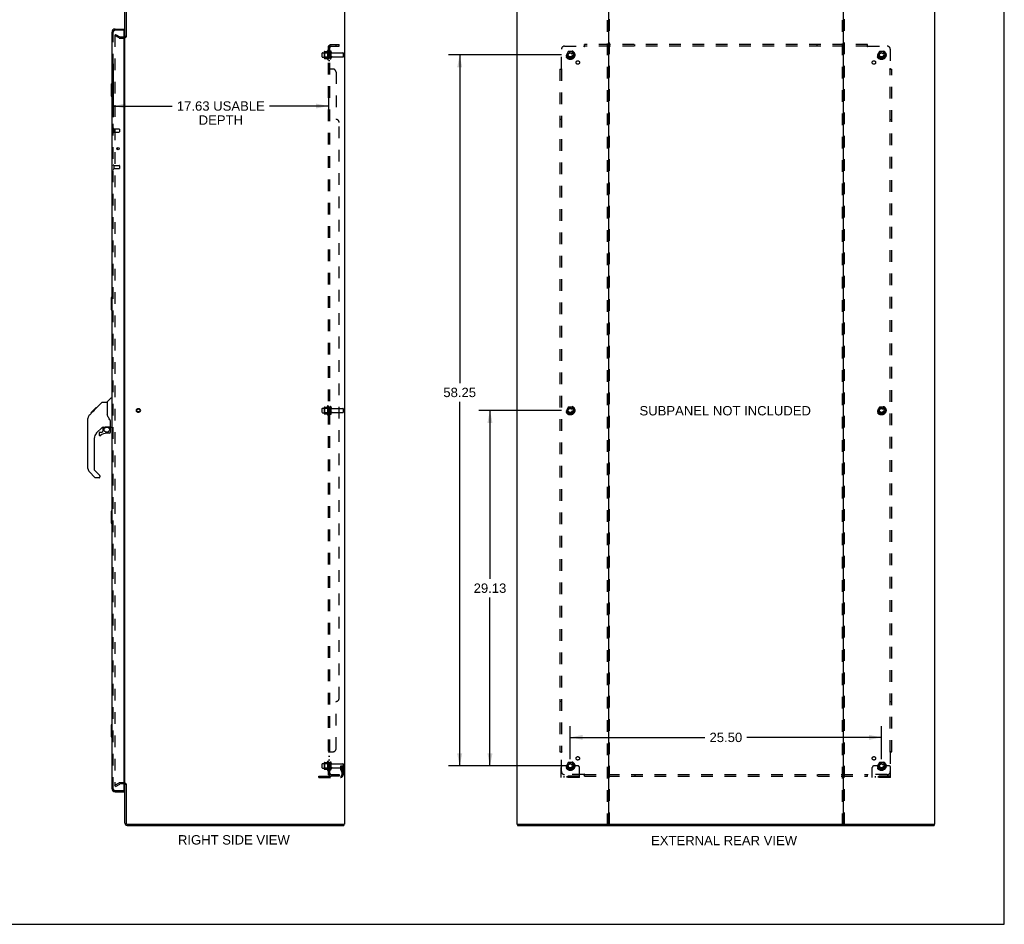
# Model space of a CAD drawing. Header units: inches. Extents: x 0 to 174, y 0 to 112.
# Tile 11 of 13: x 93 to 174, y 0 to 74. Entities that reach past the tile are written whole.
import ezdxf

# ---------------------------------------------------------------- set-up
doc = ezdxf.new("R2010")
doc.units = ezdxf.units.IN
doc.header["$LTSCALE"] = 9.560375
doc.header["$MEASUREMENT"] = 0
doc.linetypes.add('HIDDEN', pattern=[0.2, 0.1, -0.1])
doc.layers.get('0').update_dxf_attribs({"linetype": 'CONTINUOUS'})
for name, color, linetype in [('DEFAULT_2', 8, 'HIDDEN'), ('DIMENSIONS', 7, 'CONTINUOUS'), ('DOOR_ASSEMBLY', 7, 'CONTINUOUS'), ('SUBPANEL', 7, 'CONTINUOUS')]:
    doc.layers.add(name, color=color, linetype=linetype)
doc.styles.get("Standard").update_dxf_attribs({"font": 'arial.ttf'})
doc.dimstyles.new('DIMSTYLE_1', dxfattribs={"dimtxt": 0.766875, "dimasz": 1.0225, "dimexe": 0.09, "dimexo": 0.07, "dimgap": 0.0375, "dimtad": 0, "dimtih": 1, "dimtoh": 1, "dimzin": 4, "dimdsep": 46, "dimtxsty": 'Standard', "dimblk": '_FILLED', "dimblk1": '_FILLED', "dimblk2": '_FILLED', "dimcen": 0.09, "dimadec": 3, "dimazin": 1, "dimtfac": 1, "dimtdec": 3, "dimtofl": 0, "dimtmove": 0, "dimatfit": 3, "dimldrblk": '_FILLED', "dimfxl": 0, "dimtolj": 1, "dimtzin": 4, "dimarcsym": 0})

# ---------------------------------------------------------------- blocks, each defined once
blk = doc.blocks.new('_FILLED')
at = {"color": 0, "linetype": 'ByBlock'}
blk.add_solid([(0, 0), (-1, 0.2), (-1, -0.2)], dxfattribs=at)
blk = doc.blocks.new('*D2')
at = {"layer": 'DIMENSIONS', "color": 2, "linetype": 'Continuous'}
for p, q in [((100.821, 70.514), (100.821, 66.126)), ((118.446, 67.859), (118.446, 66.126)), ((100.821, 67.046), (105.652, 67.046)), ((118.446, 67.046), (113.615, 67.046))]:
    blk.add_line(p, q, dxfattribs=at)
at = {"layer": 'DIMENSIONS', "color": 2, "linetype": 'Continuous', "xscale": 1.0225, "yscale": 1.0225, "zscale": 1.0225, "rotation": 180}
blk.add_blockref('_FILLED', (100.821, 67.046), dxfattribs=at)
at = {"layer": 'DIMENSIONS', "color": 2, "linetype": 'Continuous', "xscale": 1.0225, "yscale": 1.0225, "zscale": 1.0225}
blk.add_blockref('_FILLED', (118.446, 67.046), dxfattribs=at)
at = {"layer": 'DIMENSIONS', "color": 2, "linetype": 'Continuous', "insert": (109.634, 67.43), "char_height": 0.76687, "width": 7.19551, "attachment_point": 2, "line_spacing_factor": 0.9}
blk.add_mtext('17.63 USABLE\\PDEPTH', dxfattribs=at)
blk = doc.blocks.new('*D3')
at = {"layer": 'DIMENSIONS', "color": 2, "linetype": 'Continuous'}
for p, q in [((137.546, 71.229), (128.284, 71.229)), ((129.204, 71.229), (129.204, 44.347)), ((129.204, 12.979), (129.204, 42.813)), ((137.546, 12.979), (128.284, 12.979))]:
    blk.add_line(p, q, dxfattribs=at)
at = {"layer": 'DIMENSIONS', "color": 2, "linetype": 'Continuous', "xscale": 1.0225, "yscale": 1.0225, "zscale": 1.0225}
for p, rotation in [((129.204, 71.229), 90), ((129.204, 12.979), 270)]:
    blk.add_blockref('_FILLED', p, dxfattribs=dict(at, rotation=rotation))
at = {"layer": 'DIMENSIONS', "color": 2, "linetype": 'Continuous', "insert": (129.204, 43.963), "char_height": 0.7669, "width": 2.67979, "attachment_point": 2, "line_spacing_factor": 0.9}
blk.add_mtext('58.25', dxfattribs=at)
blk = doc.blocks.new('*D4')
at = {"layer": 'DIMENSIONS', "color": 2, "linetype": 'Continuous'}
for p, q in [((138.262, 13.53), (138.262, 16.236)), ((163.762, 13.53), (163.762, 16.236)), ((138.262, 15.316), (149.289, 15.316)), ((163.762, 15.316), (152.735, 15.316))]:
    blk.add_line(p, q, dxfattribs=at)
at = {"layer": 'DIMENSIONS', "color": 2, "linetype": 'Continuous', "xscale": 1.0225, "yscale": 1.0225, "zscale": 1.0225, "rotation": 180}
blk.add_blockref('_FILLED', (138.262, 15.316), dxfattribs=at)
at = {"layer": 'DIMENSIONS', "color": 2, "linetype": 'Continuous', "xscale": 1.0225, "yscale": 1.0225, "zscale": 1.0225}
blk.add_blockref('_FILLED', (163.762, 15.316), dxfattribs=at)
at = {"layer": 'DIMENSIONS', "color": 2, "linetype": 'Continuous', "insert": (151.012, 15.699), "char_height": 0.7669, "width": 2.67979, "attachment_point": 2, "line_spacing_factor": 0.9}
blk.add_mtext('25.50', dxfattribs=at)
blk = doc.blocks.new('*D5')
at = {"layer": 'DIMENSIONS', "color": 2, "linetype": 'Continuous'}
for p, q in [((137.546, 42.104), (130.764, 42.104)), ((131.685, 42.104), (131.685, 28.309)), ((131.685, 12.979), (131.685, 26.775)), ((137.546, 12.979), (130.764, 12.979))]:
    blk.add_line(p, q, dxfattribs=at)
at = {"layer": 'DIMENSIONS', "color": 2, "linetype": 'Continuous', "xscale": 1.0225, "yscale": 1.0225, "zscale": 1.0225}
for p, rotation in [((131.685, 42.104), 90), ((131.685, 12.979), 270)]:
    blk.add_blockref('_FILLED', p, dxfattribs=dict(at, rotation=rotation))
at = {"layer": 'DIMENSIONS', "color": 2, "linetype": 'Continuous', "insert": (131.685, 27.925), "char_height": 0.7669, "width": 2.67979, "attachment_point": 2, "line_spacing_factor": 0.9}
blk.add_mtext('29.13', dxfattribs=at)

msp = doc.modelspace()

# ---------------------------------------------------------------- linework, layer by layer
at = {"color": 7, "linetype": 'Continuous'}
for p, q in [((173.825, 0), (173.825, 112.475)), ((101.879, 72.688), (101.775, 72.688)), ((101.879, 11.521), (101.775, 11.521)), ((119.723, 8.208), (119.723, 8.104)), ((133.939, 8.208), (133.939, 8.104)), ((141.328, 8.208), (160.696, 8.208)), ((168.085, 8.208), (168.085, 8.104)), ((0, 0), (173.825, 0))]:
    msp.add_line(p, q, dxfattribs=at)
at = {"color": 3, "linetype": 'Continuous'}
for p, q in [((101.775, 72.688), (101.775, 75.915)), ((101.879, 75.91), (101.879, 72.687)), ((119.775, 76), (119.775, 8.208)), ((133.887, 76), (133.887, 8.208)), ((141.387, 76), (141.387, 8.208)), ((160.637, 8.208), (160.637, 76)), ((168.137, 8.208), (168.137, 76)), ((101.775, 11.552), (101.775, 72.656)), ((101.775, 8.293), (101.775, 11.521)), ((101.879, 11.522), (101.879, 8.298)), ((101.964, 8.104), (119.723, 8.104)), ((101.969, 8.208), (119.775, 8.208)), ((133.887, 8.208), (141.328, 8.208)), ((133.939, 8.104), (168.085, 8.104)), ((160.696, 8.208), (168.137, 8.208))]:
    msp.add_line(p, q, dxfattribs=at)
for centre, radius, start, end in [((101.69, 72.793), 0.085, 274.04966, 360), ((101.69, 11.415), 0.085, 0, 85.95034), ((101.964, 8.293), 0.189, 180, 270), ((101.969, 8.298), 0.09, 180, 270)]:
    msp.add_arc(centre, radius, start, end, dxfattribs=at)
at = {"color": 7, "linetype": 'Continuous'}
msp.add_arc((101.964, 8.293), 0.085, 180, 270, dxfattribs=at)
at = {"layer": 'DEFAULT_2', "color": 8, "linetype": 'HIDDEN'}
for p, q in [((141.283, 76), (141.283, 8.208)), ((141.491, 8.208), (141.491, 76)), ((160.533, 76), (160.533, 8.208)), ((160.741, 8.208), (160.741, 76)), ((101.014, 72.909), (100.962, 72.819)), ((100.962, 72.839), (100.962, 11.37)), ((101.302, 72.623), (100.962, 72.819)), ((101.014, 72.909), (101.354, 72.713)), ((101.371, 72.708), (101.69, 72.708)), ((101.371, 72.604), (101.69, 72.604)), ((117.946, 71.072), (117.946, 71.387)), ((117.976, 71.417), (118.571, 71.417)), ((117.976, 71.042), (118.571, 71.042)), ((118.11, 71.485), (118.11, 70.974)), ((118.13, 71.413), (118.11, 71.433)), ((118.13, 71.046), (118.11, 71.026)), ((118.121, 71.507), (118.348, 71.507)), ((118.13, 71.413), (118.13, 71.046)), ((118.426, 71.413), (118.13, 71.413)), ((118.426, 71.046), (118.13, 71.046)), ((118.376, 71.585), (118.376, 70.873)), ((118.426, 71.413), (118.446, 71.433)), ((118.426, 71.413), (118.426, 71.046)), ((118.426, 71.046), (118.446, 71.026)), ((118.446, 71.563), (118.446, 70.895)), ((118.571, 70.972), (118.571, 71.487)), ((118.681, 70.972), (118.681, 71.487)), ((118.744, 71.394), (119.641, 71.394)), ((118.744, 71.064), (119.641, 71.064)), ((119.671, 71.094), (119.671, 71.364)), ((138.099, 71.502), (137.944, 71.234)), ((137.944, 71.224), (138.099, 70.957)), ((138.416, 71.507), (138.108, 71.507)), ((138.58, 71.234), (138.425, 71.502)), ((138.425, 70.957), (138.58, 71.224)), ((163.599, 71.502), (163.444, 71.234)), ((163.444, 71.224), (163.599, 70.957)), ((163.916, 71.507), (163.608, 71.507)), ((164.08, 71.234), (163.925, 71.502)), ((163.925, 70.957), (164.08, 71.224)), ((118.121, 70.952), (118.348, 70.952)), ((138.416, 70.952), (138.108, 70.952)), ((163.916, 70.952), (163.608, 70.952)), ((117.946, 41.947), (117.946, 42.262)), ((117.976, 42.292), (118.571, 42.292)), ((118.11, 42.36), (118.11, 41.849)), ((118.13, 42.288), (118.11, 42.308)), ((118.121, 42.382), (118.348, 42.382)), ((118.426, 42.288), (118.13, 42.288)), ((118.13, 42.288), (118.13, 41.921)), ((118.376, 42.46), (118.376, 41.748)), ((118.426, 42.288), (118.446, 42.308)), ((118.426, 42.288), (118.426, 41.921)), ((118.446, 42.438), (118.446, 41.77)), ((118.571, 41.847), (118.571, 42.362)), ((118.681, 41.847), (118.681, 42.362)), ((118.744, 42.269), (119.641, 42.269)), ((119.671, 41.969), (119.671, 42.239)), ((138.099, 42.377), (137.944, 42.109)), ((137.944, 42.099), (138.099, 41.832)), ((138.416, 42.382), (138.108, 42.382)), ((138.58, 42.109), (138.425, 42.377)), ((138.425, 41.832), (138.58, 42.099)), ((163.599, 42.377), (163.444, 42.109)), ((163.444, 42.099), (163.599, 41.832)), ((163.916, 42.382), (163.608, 42.382)), ((164.08, 42.109), (163.925, 42.377)), ((163.925, 41.832), (164.08, 42.099)), ((117.976, 41.917), (118.571, 41.917)), ((118.13, 41.921), (118.11, 41.901)), ((118.121, 41.827), (118.348, 41.827)), ((118.426, 41.921), (118.13, 41.921)), ((118.426, 41.921), (118.446, 41.901)), ((118.744, 41.939), (119.641, 41.939)), ((138.416, 41.827), (138.108, 41.827)), ((163.916, 41.827), (163.608, 41.827)), ((117.946, 12.822), (117.946, 13.137)), ((117.976, 13.167), (118.571, 13.167)), ((118.11, 13.235), (118.11, 12.724)), ((118.13, 13.163), (118.11, 13.183)), ((118.121, 13.257), (118.348, 13.257)), ((118.426, 13.163), (118.13, 13.163)), ((118.13, 13.163), (118.13, 12.796)), ((118.376, 13.335), (118.376, 12.623)), ((118.426, 13.163), (118.446, 13.183)), ((118.426, 13.163), (118.426, 12.796)), ((118.446, 13.313), (118.446, 12.645)), ((118.571, 12.722), (118.571, 13.237)), ((118.681, 12.722), (118.681, 13.237)), ((118.744, 13.144), (119.641, 13.144)), ((119.477, 12.979), (119.567, 12.979)), ((119.477, 12.639), (119.477, 12.979)), ((119.567, 12.979), (119.671, 12.979)), ((119.567, 12.278), (119.567, 12.979)), ((119.581, 12.639), (119.581, 12.979)), ((119.671, 12.979), (119.632, 12.979)), ((119.671, 12.278), (119.671, 13.114)), ((137.726, 12.979), (137.637, 12.979)), ((137.848, 12.979), (137.726, 12.979)), ((138.087, 12.979), (137.848, 12.979)), ((138.099, 13.252), (137.944, 12.984)), ((137.944, 12.974), (138.099, 12.707)), ((138.416, 13.257), (138.108, 13.257)), ((138.58, 12.984), (138.425, 13.252)), ((138.425, 12.707), (138.58, 12.974)), ((138.437, 12.979), (138.676, 12.979)), ((138.798, 12.979), (138.676, 12.979)), ((138.887, 12.979), (138.798, 12.979)), ((163.226, 12.979), (163.137, 12.979)), ((163.348, 12.979), (163.226, 12.979)), ((163.587, 12.979), (163.348, 12.979)), ((163.599, 13.252), (163.444, 12.984)), ((163.444, 12.974), (163.599, 12.707)), ((163.916, 13.257), (163.608, 13.257)), ((164.08, 12.984), (163.925, 13.252)), ((163.925, 12.707), (164.08, 12.974)), ((163.937, 12.979), (164.176, 12.979)), ((164.298, 12.979), (164.176, 12.979)), ((164.387, 12.979), (164.298, 12.979)), ((117.671, 12.136), (119.425, 12.136)), ((117.671, 12.032), (117.671, 12.136)), ((117.918, 12.032), (117.918, 12.136)), ((117.976, 12.792), (118.571, 12.792)), ((118.13, 12.796), (118.11, 12.776)), ((118.121, 12.702), (118.348, 12.702)), ((118.426, 12.796), (118.13, 12.796)), ((118.174, 12.032), (118.174, 12.136)), ((118.426, 12.796), (118.446, 12.776)), ((118.744, 12.814), (119.641, 12.814)), ((119.581, 12.804), (119.477, 12.804)), ((119.498, 12.572), (119.547, 12.504)), ((119.583, 12.633), (119.632, 12.565)), ((137.512, 12.032), (137.512, 12.854)), ((139.012, 12.136), (137.512, 12.136)), ((137.759, 12.032), (137.759, 12.136)), ((138.015, 12.032), (138.015, 12.136)), ((138.416, 12.702), (138.108, 12.702)), ((138.509, 12.032), (138.509, 12.136)), ((138.765, 12.032), (138.765, 12.136)), ((139.012, 12.032), (139.012, 12.854)), ((163.012, 12.032), (163.012, 12.854)), ((164.512, 12.136), (163.012, 12.136)), ((163.259, 12.032), (163.259, 12.136)), ((163.515, 12.032), (163.515, 12.136)), ((163.916, 12.702), (163.608, 12.702)), ((164.009, 12.032), (164.009, 12.136)), ((164.265, 12.032), (164.265, 12.136)), ((164.512, 12.032), (164.512, 12.854)), ((100.962, 11.39), (101.302, 11.586)), ((101.014, 11.3), (100.962, 11.39)), ((101.014, 11.3), (101.354, 11.496)), ((101.69, 11.604), (101.371, 11.604)), ((101.69, 11.5), (101.371, 11.5)), ((117.671, 12.032), (119.425, 12.032)), ((139.012, 12.032), (137.512, 12.032)), ((164.512, 12.032), (163.012, 12.032))]:
    msp.add_line(p, q, dxfattribs=at)
for points in [[(100.98, 72.859), (100.978, 72.859), (100.976, 72.858), (100.974, 72.858), (100.972, 72.857), (100.971, 72.856), (100.969, 72.854), (100.968, 72.853), (100.966, 72.851), (100.965, 72.849), (100.964, 72.847), (100.963, 72.845), (100.963, 72.843), (100.963, 72.841), (100.962, 72.839)], [(100.988, 72.857), (100.986, 72.858), (100.984, 72.858), (100.982, 72.859), (100.98, 72.859), (100.98, 72.859)], [(100.962, 11.37), (100.963, 11.368), (100.963, 11.365), (100.963, 11.363)], [(100.98, 11.35), (100.978, 11.35), (100.976, 11.35), (100.974, 11.351), (100.972, 11.352), (100.971, 11.353), (100.969, 11.354), (100.968, 11.356), (100.966, 11.357), (100.965, 11.359), (100.964, 11.361), (100.963, 11.363)], [(100.988, 11.352), (100.986, 11.351), (100.984, 11.35), (100.982, 11.35), (100.98, 11.35), (100.98, 11.35)]]:
    msp.add_lwpolyline(points, dxfattribs=at)
for centre, radius in [((138.262, 71.229), 0.372), ((138.262, 71.229), 0.356), ((138.262, 71.229), 0.312), ((138.262, 71.229), 0.204), ((138.262, 71.229), 0.188), ((138.262, 71.229), 0.183), ((138.262, 71.229), 0.165), ((163.762, 71.229), 0.372), ((163.762, 71.229), 0.356), ((163.762, 71.229), 0.312), ((163.762, 71.229), 0.204), ((163.762, 71.229), 0.188), ((163.762, 71.229), 0.183), ((163.762, 71.229), 0.165), ((102.879, 42.104), 0.164), ((102.879, 42.104), 0.124), ((138.262, 42.104), 0.372), ((138.262, 42.104), 0.356), ((138.262, 42.104), 0.312), ((138.262, 42.104), 0.204), ((138.262, 42.104), 0.188), ((138.262, 42.104), 0.183), ((138.262, 42.104), 0.165), ((163.762, 42.104), 0.372), ((163.762, 42.104), 0.356), ((163.762, 42.104), 0.312), ((163.762, 42.104), 0.204), ((163.762, 42.104), 0.188), ((163.762, 42.104), 0.183), ((163.762, 42.104), 0.165), ((138.262, 12.979), 0.372), ((138.262, 12.979), 0.356), ((138.262, 12.979), 0.312), ((138.262, 12.979), 0.204), ((138.262, 12.979), 0.188), ((138.262, 12.979), 0.183), ((138.262, 12.979), 0.165), ((163.762, 12.979), 0.372), ((163.762, 12.979), 0.356), ((163.762, 12.979), 0.312), ((163.762, 12.979), 0.204), ((163.762, 12.979), 0.188), ((163.762, 12.979), 0.183), ((163.762, 12.979), 0.165)]:
    msp.add_circle(centre, radius, dxfattribs=at)
for centre, radius, start, end in [((101.371, 72.741), 0.137, 240, 270), ((101.371, 72.741), 0.033, 240, 270), ((101.69, 72.793), 0.189, 270, 360), ((117.976, 71.387), 0.03, 90, 180.00001), ((117.976, 71.072), 0.03, 179.99999, 270), ((118.251, 71.485), 0.141, 174.79195, 180), ((118.121, 71.497), 0.01, 90, 174.80617), ((118.329, 71.517), 0.01, 270, 336.03207), ((118.976, 71.229), 0.698, 149.33687, 156.03207), ((118.408, 71.563), 0.0384, 0, 145.55034), ((118.626, 71.487), 0.055, 360, 180), ((118.744, 71.457), 0.0625, 180, 270), ((118.744, 71.002), 0.0625, 90, 180), ((119.641, 71.364), 0.03, 360, 90), ((119.641, 71.094), 0.03, 270, 0), ((137.953, 71.229), 0.01, 150.01268, 209.98829), ((138.108, 71.497), 0.01, 90.01235, 149.98915), ((138.416, 71.497), 0.01, 30.01204, 89.98872), ((138.571, 71.229), 0.01, 330.01268, 29.98829), ((163.453, 71.229), 0.01, 150.01268, 209.98829), ((163.608, 71.497), 0.01, 90.01235, 149.98915), ((163.916, 71.497), 0.01, 30.01204, 89.98872), ((164.071, 71.229), 0.01, 330.01268, 29.98829), ((118.251, 70.974), 0.141, 180, 185.20805), ((118.121, 70.962), 0.01, 185.19383, 270), ((118.329, 70.942), 0.01, 23.96793, 90), ((118.976, 71.229), 0.698, 203.96793, 210.66313), ((118.408, 70.895), 0.0384, 214.44966, 360), ((118.626, 70.972), 0.055, 180, 0), ((138.108, 70.962), 0.01, 210.01204, 269.98872), ((138.416, 70.962), 0.01, 270.01235, 329.98915), ((163.608, 70.962), 0.01, 210.01204, 269.98872), ((163.916, 70.962), 0.01, 270.01235, 329.98915), ((117.976, 42.262), 0.03, 90, 180.00001), ((118.251, 42.36), 0.141, 174.79195, 180), ((118.121, 42.372), 0.01, 90, 174.80617), ((118.329, 42.392), 0.01, 270, 336.03207), ((118.976, 42.104), 0.698, 149.33687, 156.03207), ((118.408, 42.438), 0.0384, 0, 145.55034), ((118.626, 42.362), 0.055, 360, 180), ((118.744, 42.332), 0.0625, 180, 270), ((119.641, 42.239), 0.03, 360, 90), ((119.641, 41.969), 0.03, 270, 0), ((137.953, 42.104), 0.01, 150.01268, 209.98829), ((138.108, 42.372), 0.01, 90.01235, 149.98915), ((138.416, 42.372), 0.01, 30.01204, 89.98872), ((138.571, 42.104), 0.01, 330.01268, 29.98829), ((163.453, 42.104), 0.01, 150.01268, 209.98829), ((163.608, 42.372), 0.01, 90.01235, 149.98915), ((163.916, 42.372), 0.01, 30.01204, 89.98872), ((164.071, 42.104), 0.01, 330.01268, 29.98829), ((117.976, 41.947), 0.03, 179.99999, 270), ((118.251, 41.849), 0.141, 180, 185.20805), ((118.121, 41.837), 0.01, 185.19383, 270), ((118.329, 41.817), 0.01, 23.96793, 90), ((118.976, 42.104), 0.698, 203.96793, 210.66313), ((118.408, 41.77), 0.0384, 214.44966, 360), ((118.626, 41.847), 0.055, 180, 0), ((118.744, 41.877), 0.0625, 90, 180), ((138.108, 41.837), 0.01, 210.01204, 269.98872), ((138.416, 41.837), 0.01, 270.01235, 329.98915), ((163.608, 41.837), 0.01, 210.01204, 269.98872), ((163.916, 41.837), 0.01, 270.01235, 329.98915), ((117.976, 13.137), 0.03, 90, 180.00001), ((118.251, 13.235), 0.141, 174.79195, 180), ((118.121, 13.247), 0.01, 90, 174.80617), ((118.329, 13.267), 0.01, 270, 336.03207), ((118.976, 12.979), 0.698, 149.33687, 156.03207), ((118.408, 13.313), 0.0384, 0, 145.55034), ((118.626, 13.237), 0.055, 360, 180), ((118.744, 13.207), 0.0625, 180, 270), ((119.641, 13.114), 0.03, 360, 90), ((137.637, 12.854), 0.125, 90, 180), ((137.953, 12.979), 0.01, 150.01268, 209.98829), ((138.262, 12.979), 0.175, 180, 360), ((138.108, 13.247), 0.01, 90.01235, 149.98915), ((138.416, 13.247), 0.01, 30.01204, 89.98872), ((138.571, 12.979), 0.01, 330.01268, 29.98829), ((138.887, 12.854), 0.125, 0, 90), ((163.137, 12.854), 0.125, 90, 180), ((163.453, 12.979), 0.01, 150.01268, 209.98829), ((163.762, 12.979), 0.175, 180, 360), ((163.608, 13.247), 0.01, 90.01235, 149.98915), ((163.916, 13.247), 0.01, 30.01204, 89.98872), ((164.071, 12.979), 0.01, 330.01268, 29.98829), ((164.387, 12.854), 0.125, 0, 90), ((117.976, 12.822), 0.03, 179.99999, 270), ((118.251, 12.724), 0.141, 180, 185.20805), ((118.121, 12.712), 0.01, 185.19383, 270), ((118.329, 12.692), 0.01, 23.96793, 90), ((118.976, 12.979), 0.698, 203.96793, 210.66313), ((118.408, 12.645), 0.0384, 214.44966, 360), ((118.626, 12.722), 0.055, 180, 0), ((118.744, 12.752), 0.0625, 90, 180), ((119.425, 12.278), 0.246, 270, 360), ((119.425, 12.278), 0.142, 270, 360), ((119.591, 12.639), 0.114, 180, 215.75389), ((119.463, 12.443), 0.104, 0, 35.75389), ((119.591, 12.639), 0.01, 180, 215.75389), ((119.463, 12.443), 0.208, 0, 35.75389), ((119.641, 12.844), 0.03, 270, 0), ((138.108, 12.712), 0.01, 210.01204, 269.98872), ((138.416, 12.712), 0.01, 270.01235, 329.98915), ((163.608, 12.712), 0.01, 210.01204, 269.98872), ((163.916, 12.712), 0.01, 270.01235, 329.98915), ((101.371, 11.467), 0.137, 90, 120), ((101.371, 11.467), 0.033, 90, 120), ((101.69, 11.415), 0.189, 0, 90)]:
    msp.add_arc(centre, radius, start, end, dxfattribs=at)
at = {"layer": 'DOOR_ASSEMBLY', "color": 3, "linetype": 'Continuous'}
for p, q in [((100.717, 11.101), (100.717, 73.108)), ((100.964, 73.354), (101.696, 73.354)), ((101.696, 73.23), (101.696, 10.978)), ((100.964, 10.854), (101.696, 10.854))]:
    msp.add_line(p, q, dxfattribs=at)
at = {"layer": 'DOOR_ASSEMBLY', "color": 8, "linetype": 'HIDDEN'}
for p, q in [((100.821, 11.101), (100.821, 73.108)), ((101.676, 73.25), (100.964, 73.25)), ((100.864, 65.183), (100.864, 64.899)), ((100.864, 65.165), (101.311, 65.165)), ((100.864, 64.917), (101.311, 64.917)), ((101.321, 65.155), (101.321, 64.927)), ((100.864, 62.183), (100.864, 61.899)), ((100.864, 62.165), (101.311, 62.165)), ((101.321, 62.155), (101.321, 61.927)), ((100.864, 61.917), (101.311, 61.917)), ((100.964, 10.958), (101.676, 10.958))]:
    msp.add_line(p, q, dxfattribs=at)
at = {"layer": 'DOOR_ASSEMBLY', "color": 7, "linetype": 'Continuous'}
for p, q in [((101.696, 73.25), (101.676, 73.25)), ((101.696, 73.25), (101.696, 73.354)), ((100.657, 68.839), (100.657, 67.869)), ((100.717, 68.854), (100.672, 68.854)), ((100.704, 68.754), (100.704, 67.954)), ((100.672, 67.854), (100.717, 67.854)), ((101.141, 63.596), (101.141, 63.486)), ((100.657, 51.339), (100.657, 50.369)), ((100.717, 51.354), (100.672, 51.354)), ((100.704, 51.254), (100.704, 50.454)), ((100.672, 50.354), (100.717, 50.354)), ((99.29, 42.154), (99.907, 42.77)), ((99.962, 42.793), (100.323, 42.793)), ((100.323, 42.793), (100.323, 41.689)), ((100.329, 42.799), (100.627, 43.097)), ((100.717, 43.108), (100.655, 43.108)), ((98.864, 41.727), (99.142, 42.005)), ((98.97, 41.9), (99.383, 42.314)), ((99.122, 41.985), (99.055, 41.985)), ((99.141, 42.072), (99.208, 42.072)), ((99.142, 42.005), (99.275, 42.138)), ((99.163, 42.026), (99.142, 42.005)), ((99.29, 42.154), (99.223, 42.154)), ((99.246, 42.11), (99.29, 42.154)), ((99.3, 42.23), (99.367, 42.23)), ((99.383, 42.314), (99.385, 42.316)), ((99.45, 42.314), (99.383, 42.314)), ((99.384, 42.314), (99.451, 42.314)), ((99.385, 42.316), (99.452, 42.316)), ((98.749, 37.346), (98.749, 41.449)), ((98.864, 41.727), (98.843, 41.705)), ((98.97, 41.9), (99.036, 41.9)), ((98.973, 41.903), (99.04, 41.903)), ((98.974, 41.904), (99.041, 41.904)), ((100.343, 41.698), (100.323, 41.751)), ((100.599, 40.766), (100.599, 41.173)), ((99.935, 40.731), (99.433, 40.23)), ((99.894, 40.315), (99.966, 40.386)), ((99.969, 40.722), (99.969, 40.395)), ((100.011, 40.726), (100.099, 40.726)), ((100.099, 40.726), (100.1, 40.726)), ((100.284, 40.768), (100.579, 40.768)), ((100.461, 40.768), (100.541, 40.688)), ((100.534, 40.681), (100.527, 40.674)), ((100.579, 40.549), (100.599, 40.549)), ((100.599, 40.311), (100.599, 40.549)), ((100.638, 40.726), (100.717, 40.726)), ((99.26, 39.812), (99.26, 37.261)), ((99.654, 40.232), (99.654, 40.113)), ((99.733, 40.311), (99.885, 40.311)), ((100.52, 40.232), (100.284, 40.232)), ((99.283, 37.205), (99.719, 36.769)), ((99.316, 36.616), (98.864, 37.068)), ((99.654, 36.593), (99.372, 36.593)), ((99.733, 36.736), (99.733, 36.671)), ((100.657, 33.839), (100.657, 32.869)), ((100.717, 33.854), (100.672, 33.854)), ((100.704, 33.754), (100.704, 32.954)), ((100.672, 32.854), (100.717, 32.854)), ((100.657, 16.339), (100.657, 15.369)), ((100.717, 16.354), (100.672, 16.354)), ((100.704, 16.254), (100.704, 15.454)), ((100.672, 15.354), (100.717, 15.354)), ((101.676, 10.958), (101.696, 10.958)), ((101.696, 10.958), (101.696, 10.854))]:
    msp.add_line(p, q, dxfattribs=at)
for points in [[(100.702, 68.79), (100.702, 68.785), (100.703, 68.779), (100.703, 68.773), (100.703, 68.767), (100.704, 68.761), (100.704, 68.754)], [(100.704, 67.954), (100.704, 67.948), (100.703, 67.942), (100.703, 67.936), (100.703, 67.93), (100.702, 67.924), (100.702, 67.918)], [(100.702, 51.29), (100.702, 51.285), (100.703, 51.279), (100.703, 51.273), (100.703, 51.267), (100.704, 51.261), (100.704, 51.254)], [(100.704, 50.454), (100.704, 50.448), (100.703, 50.442), (100.703, 50.436), (100.703, 50.43), (100.702, 50.424), (100.702, 50.418)], [(99.907, 42.77), (99.914, 42.777), (99.923, 42.783), (99.932, 42.787), (99.942, 42.791), (99.952, 42.793), (99.962, 42.793)], [(99.246, 42.11), (99.225, 42.088), (99.203, 42.067), (99.163, 42.026)], [(98.863, 41.726), (98.844, 41.705), (98.818, 41.673), (98.797, 41.637), (98.779, 41.6), (98.765, 41.561), (98.755, 41.521), (98.75, 41.48), (98.749, 41.449)], [(100.546, 41.343), (100.495, 41.417), (100.446, 41.494), (100.405, 41.565), (100.371, 41.632), (100.343, 41.698)], [(100.599, 41.173), (100.598, 41.196), (100.593, 41.23), (100.585, 41.264), (100.572, 41.297), (100.557, 41.325), (100.546, 41.343)], [(100.1, 40.726), (100.108, 40.727), (100.117, 40.729), (100.127, 40.732), (100.138, 40.736), (100.152, 40.741), (100.166, 40.746), (100.183, 40.752), (100.2, 40.757), (100.219, 40.761), (100.238, 40.764), (100.257, 40.767), (100.276, 40.768), (100.284, 40.768)], [(100.579, 40.549), (100.578, 40.563), (100.577, 40.576), (100.574, 40.59), (100.57, 40.603), (100.565, 40.617), (100.56, 40.629), (100.553, 40.641), (100.545, 40.653), (100.536, 40.664), (100.527, 40.674)], [(100.541, 40.688), (100.541, 40.688), (100.541, 40.687), (100.54, 40.687), (100.539, 40.685), (100.537, 40.684), (100.534, 40.681)], [(100.702, 33.79), (100.702, 33.785), (100.703, 33.779), (100.703, 33.773), (100.703, 33.767), (100.704, 33.761), (100.704, 33.754)], [(100.704, 32.954), (100.704, 32.948), (100.703, 32.942), (100.703, 32.936), (100.703, 32.93), (100.702, 32.924), (100.702, 32.918)], [(100.702, 16.29), (100.702, 16.285), (100.703, 16.279), (100.703, 16.273), (100.703, 16.267), (100.704, 16.261), (100.704, 16.254)], [(100.704, 15.454), (100.704, 15.448), (100.703, 15.442), (100.703, 15.436), (100.703, 15.43), (100.702, 15.424), (100.702, 15.418)]]:
    msp.add_lwpolyline(points, dxfattribs=at)
at = {"layer": 'DOOR_ASSEMBLY', "color": 3, "linetype": 'Continuous'}
msp.add_circle((101.217, 63.541), 0.0938, dxfattribs=at)
at = {"layer": 'DOOR_ASSEMBLY', "color": 7, "linetype": 'Continuous'}
msp.add_circle((100.284, 40.528), 0.217, dxfattribs=at)
at = {"layer": 'DOOR_ASSEMBLY', "color": 3, "linetype": 'Continuous'}
for centre, radius, start, end in [((100.964, 73.108), 0.246, 90, 180), ((101.676, 73.23), 0.02, 0, 90), ((100.964, 11.101), 0.246, 180, 270), ((101.676, 10.978), 0.02, 270, 360)]:
    msp.add_arc(centre, radius, start, end, dxfattribs=at)
at = {"layer": 'DOOR_ASSEMBLY', "color": 8, "linetype": 'HIDDEN'}
for centre, radius, start, end in [((100.964, 73.108), 0.142, 90, 180), ((100.843, 65.183), 0.0215, 0, 180), ((100.843, 64.899), 0.0215, 180, 360), ((101.311, 65.155), 0.01, 0, 90), ((101.311, 64.927), 0.01, 270, 360), ((100.843, 62.183), 0.0215, 0, 180), ((101.311, 62.155), 0.01, 0, 90), ((100.843, 61.899), 0.0215, 180, 360), ((101.311, 61.927), 0.01, 270, 360), ((100.964, 11.101), 0.142, 180, 270)]:
    msp.add_arc(centre, radius, start, end, dxfattribs=at)
at = {"layer": 'DOOR_ASSEMBLY', "color": 7, "linetype": 'Continuous'}
for centre, radius, start, end in [((100.881, 72.964), 0.26, 87.37637, 90), ((100.672, 68.839), 0.015, 90, 180), ((100.702, 68.839), 0.015, 0, 90), ((100.672, 67.869), 0.015, 180, 270), ((100.702, 67.869), 0.015, 270, 360), ((100.672, 51.339), 0.015, 90, 180), ((100.702, 51.339), 0.015, 0, 90), ((100.672, 50.369), 0.015, 180, 270), ((100.702, 50.369), 0.015, 270, 360), ((100.343, 42.785), 0.0197, 135, 172.5), ((100.655, 43.069), 0.0394, 90, 135), ((99.182, 41.433), 0.433, 137.27268, 137.76144), ((100.011, 40.53), 0.197, 90, 135), ((99.957, 40.395), 0.0118, 315, 360), ((100.402, 40.549), 0.197, 0, 45), ((100.579, 40.787), 0.0197, 270, 360), ((100.638, 40.766), 0.0394, 180, 270), ((99.851, 39.812), 0.591, 135, 180), ((99.733, 40.232), 0.0787, 90, 180), ((99.733, 40.113), 0.0787, 180, 309.5212), ((100.284, 39.445), 0.787, 90, 129.5212), ((99.885, 40.323), 0.0118, 270, 315), ((100.52, 40.311), 0.0787, 270, 360), ((99.142, 37.346), 0.394, 180, 225), ((99.339, 37.261), 0.0787, 180, 225), ((99.372, 36.671), 0.0787, 225, 270), ((99.654, 36.671), 0.0787, 270, 360), ((99.686, 36.736), 0.0472, 0, 45), ((100.672, 33.839), 0.015, 90, 180), ((100.702, 33.839), 0.015, 0, 90), ((100.672, 32.869), 0.015, 180, 270), ((100.702, 32.869), 0.015, 270, 360), ((100.672, 16.339), 0.015, 90, 180), ((100.702, 16.339), 0.015, 0, 90), ((100.672, 15.369), 0.015, 180, 270), ((100.702, 15.369), 0.015, 270, 360), ((100.881, 11.244), 0.26, 270, 272.62363)]:
    msp.add_arc(centre, radius, start, end, dxfattribs=at)
at = {"layer": 'SUBPANEL', "color": 8, "linetype": 'HIDDEN'}
for p, q in [((118.446, 12.261), (118.446, 71.948)), ((118.571, 71.948), (118.446, 71.948)), ((118.5, 71.987), (118.597, 71.907)), ((118.525, 71.946), (118.526, 71.945)), ((118.526, 71.945), (118.528, 71.945)), ((118.528, 71.945), (118.529, 71.944)), ((118.529, 71.944), (118.53, 71.944)), ((118.53, 71.944), (118.532, 71.944)), ((118.532, 71.944), (118.534, 71.943)), ((118.534, 71.943), (118.535, 71.943)), ((118.535, 71.943), (118.537, 71.942)), ((118.537, 71.942), (118.538, 71.942)), ((118.538, 71.942), (118.54, 71.941)), ((118.571, 12.261), (118.571, 71.948)), ((118.572, 71.928), (118.571, 71.928)), ((118.683, 72.073), (119.321, 72.073)), ((118.683, 71.948), (119.321, 71.948)), ((119.071, 71.948), (119.071, 72.073)), ((119.321, 71.948), (119.321, 72.073)), ((137.793, 71.948), (139.383, 71.948)), ((139.401, 71.967), (139.395, 71.96)), ((139.418, 71.907), (139.418, 72.073)), ((162.606, 72.073), (139.418, 72.073)), ((162.606, 71.948), (139.418, 71.948)), ((143.543, 71.948), (143.543, 72.073)), ((158.481, 71.948), (158.481, 72.073)), ((162.606, 71.907), (162.606, 72.073)), ((162.641, 71.948), (164.231, 71.948)), ((118.571, 71.479), (118.446, 71.479)), ((137.543, 70.108), (137.543, 71.698)), ((164.481, 71.698), (164.481, 70.108)), ((118.571, 70.979), (118.446, 70.979)), ((118.571, 70.751), (118.446, 70.751)), ((118.571, 70.47), (118.446, 70.47)), ((118.571, 70.108), (118.446, 70.108)), ((118.451, 70.099), (118.449, 70.1)), ((118.479, 70.084), (118.472, 70.087)), ((118.821, 70.073), (118.5, 70.073)), ((118.597, 70.08), (118.596, 70.081)), ((119.071, 69.823), (119.071, 65.948)), ((137.418, 70.073), (137.418, 14.136)), ((137.418, 70.073), (137.584, 70.073)), ((137.543, 70.073), (137.543, 14.136)), ((164.44, 70.073), (164.606, 70.073)), ((164.481, 14.136), (164.481, 70.073)), ((164.499, 70.09), (164.493, 70.097)), ((164.606, 14.136), (164.606, 70.073)), ((119.321, 18.511), (119.321, 65.698)), ((137.543, 65.948), (137.418, 65.948)), ((164.481, 65.948), (164.606, 65.948)), ((118.571, 42.354), (118.446, 42.354)), ((118.571, 41.854), (118.446, 41.854)), ((119.071, 14.386), (119.071, 18.261)), ((137.543, 18.261), (137.418, 18.261)), ((164.481, 18.261), (164.606, 18.261)), ((118.571, 14.1), (118.446, 14.1)), ((118.571, 13.739), (118.446, 13.739)), ((118.5, 14.136), (118.821, 14.136)), ((118.572, 14.103), (118.571, 14.102)), ((118.597, 14.136), (118.597, 14.134)), ((137.418, 14.136), (137.584, 14.136)), ((137.525, 14.119), (137.531, 14.112)), ((137.543, 12.511), (137.543, 14.1)), ((164.44, 14.136), (164.606, 14.136)), ((164.481, 14.1), (164.481, 12.511)), ((118.571, 13.458), (118.446, 13.458)), ((118.571, 13.229), (118.446, 13.229)), ((118.571, 12.729), (118.446, 12.729)), ((118.571, 12.261), (118.446, 12.261)), ((118.5, 12.222), (118.597, 12.301)), ((118.683, 12.261), (119.321, 12.261)), ((119.321, 12.136), (118.683, 12.136)), ((119.071, 12.261), (119.071, 12.136)), ((119.321, 12.261), (119.321, 12.136)), ((139.383, 12.261), (137.793, 12.261)), ((139.418, 12.136), (139.418, 12.301)), ((139.418, 12.261), (162.606, 12.261)), ((139.418, 12.136), (162.606, 12.136)), ((143.543, 12.261), (143.543, 12.136)), ((158.481, 12.261), (158.481, 12.136)), ((162.606, 12.136), (162.606, 12.301)), ((162.623, 12.242), (162.629, 12.248)), ((164.231, 12.261), (162.641, 12.261))]:
    msp.add_line(p, q, dxfattribs=at)
for points in [[(118.469, 71.968), (118.465, 71.967), (118.462, 71.965), (118.459, 71.964), (118.456, 71.962), (118.454, 71.96), (118.451, 71.958), (118.449, 71.957), (118.448, 71.955), (118.447, 71.953), (118.446, 71.951), (118.446, 71.95), (118.446, 71.948)], [(118.5, 71.987), (118.498, 71.984), (118.496, 71.982), (118.493, 71.98), (118.49, 71.978), (118.487, 71.977), (118.483, 71.975), (118.479, 71.973), (118.476, 71.971), (118.469, 71.968)], [(118.514, 71.948), (118.514, 71.948), (118.513, 71.948), (118.513, 71.948), (118.512, 71.948), (118.512, 71.948), (118.512, 71.948), (118.511, 71.948), (118.511, 71.948)], [(118.511, 71.948), (118.511, 71.948), (118.511, 71.948), (118.511, 71.948), (118.512, 71.948), (118.512, 71.948), (118.512, 71.948), (118.513, 71.948), (118.513, 71.948), (118.514, 71.948), (118.514, 71.948), (118.515, 71.948), (118.515, 71.948), (118.516, 71.948), (118.516, 71.947), (118.517, 71.947), (118.518, 71.947), (118.518, 71.947), (118.519, 71.947), (118.519, 71.947), (118.52, 71.947), (118.521, 71.947), (118.521, 71.946), (118.522, 71.946), (118.523, 71.946), (118.523, 71.946), (118.524, 71.946), (118.525, 71.946)], [(118.54, 71.941), (118.541, 71.941), (118.542, 71.94), (118.543, 71.94), (118.544, 71.94), (118.545, 71.939), (118.546, 71.939), (118.547, 71.939), (118.548, 71.938), (118.549, 71.938), (118.55, 71.938), (118.551, 71.937), (118.552, 71.937), (118.553, 71.936), (118.553, 71.936), (118.554, 71.936), (118.555, 71.935), (118.556, 71.935), (118.557, 71.934), (118.558, 71.934), (118.559, 71.934), (118.56, 71.933), (118.56, 71.933), (118.561, 71.933), (118.562, 71.932), (118.563, 71.932), (118.564, 71.931), (118.564, 71.931), (118.565, 71.931), (118.566, 71.93), (118.566, 71.93), (118.567, 71.93), (118.568, 71.929), (118.569, 71.929), (118.569, 71.928), (118.57, 71.928), (118.57, 71.928), (118.571, 71.927), (118.572, 71.927), (118.572, 71.927), (118.573, 71.926), (118.573, 71.926), (118.574, 71.926), (118.574, 71.926), (118.575, 71.925), (118.575, 71.925), (118.575, 71.925)], [(118.585, 71.924), (118.584, 71.927), (118.582, 71.929), (118.58, 71.931), (118.578, 71.933), (118.576, 71.936), (118.574, 71.938), (118.573, 71.94), (118.572, 71.943), (118.572, 71.945), (118.571, 71.946), (118.571, 71.948)], [(118.575, 71.925), (118.575, 71.925), (118.575, 71.925), (118.575, 71.925), (118.575, 71.925), (118.575, 71.925), (118.574, 71.926), (118.574, 71.926), (118.574, 71.926), (118.573, 71.926), (118.573, 71.927), (118.572, 71.927), (118.572, 71.927), (118.572, 71.928)], [(118.597, 71.907), (118.597, 71.908), (118.597, 71.909), (118.597, 71.909), (118.597, 71.91), (118.596, 71.911), (118.596, 71.913), (118.595, 71.914), (118.594, 71.915), (118.592, 71.917), (118.591, 71.919), (118.589, 71.921), (118.585, 71.924)], [(139.395, 71.96), (139.393, 71.958), (139.391, 71.957), (139.389, 71.955), (139.387, 71.953), (139.386, 71.951), (139.384, 71.95), (139.383, 71.948)], [(139.396, 71.929), (139.393, 71.933), (139.392, 71.936), (139.39, 71.938), (139.389, 71.94), (139.387, 71.943), (139.386, 71.945), (139.384, 71.946), (139.383, 71.948)], [(139.418, 71.907), (139.416, 71.908), (139.415, 71.909), (139.413, 71.909), (139.412, 71.91), (139.41, 71.911), (139.408, 71.913), (139.407, 71.914), (139.405, 71.915), (139.404, 71.917), (139.402, 71.919), (139.401, 71.921), (139.4, 71.922), (139.398, 71.924), (139.397, 71.927), (139.396, 71.929)], [(139.418, 71.987), (139.417, 71.984), (139.415, 71.982), (139.413, 71.98), (139.412, 71.978), (139.41, 71.977), (139.409, 71.975), (139.407, 71.973), (139.406, 71.971), (139.404, 71.97), (139.403, 71.968), (139.401, 71.967)], [(162.606, 71.987), (162.607, 71.984), (162.609, 71.982), (162.61, 71.98), (162.612, 71.978), (162.614, 71.977), (162.615, 71.975), (162.617, 71.973), (162.618, 71.971), (162.62, 71.97), (162.621, 71.968), (162.623, 71.967)], [(162.606, 71.907), (162.607, 71.908), (162.609, 71.909), (162.611, 71.909), (162.612, 71.91), (162.614, 71.911), (162.615, 71.913), (162.617, 71.914), (162.619, 71.915), (162.62, 71.917), (162.621, 71.919), (162.623, 71.921), (162.624, 71.922), (162.625, 71.924), (162.627, 71.927), (162.628, 71.929), (162.631, 71.933)], [(162.623, 71.967), (162.629, 71.96), (162.631, 71.958), (162.633, 71.957), (162.635, 71.955), (162.637, 71.953), (162.638, 71.951), (162.64, 71.95), (162.641, 71.948)], [(162.631, 71.933), (162.632, 71.936), (162.634, 71.938), (162.635, 71.94), (162.637, 71.943), (162.638, 71.945), (162.64, 71.946), (162.641, 71.948)], [(118.447, 70.104), (118.446, 70.106), (118.446, 70.107), (118.446, 70.108)], [(118.459, 70.093), (118.456, 70.095), (118.454, 70.097), (118.451, 70.099), (118.449, 70.1), (118.448, 70.102), (118.447, 70.104), (118.446, 70.106), (118.446, 70.107), (118.446, 70.108)], [(118.465, 70.09), (118.462, 70.092), (118.459, 70.093), (118.456, 70.095)], [(118.472, 70.087), (118.469, 70.089), (118.465, 70.09)], [(118.49, 70.079), (118.487, 70.081), (118.483, 70.082), (118.479, 70.084)], [(118.5, 70.073), (118.498, 70.075), (118.496, 70.076), (118.493, 70.078), (118.49, 70.079)], [(118.5, 70.073), (118.498, 70.075), (118.496, 70.076), (118.493, 70.078)], [(118.578, 70.098), (118.576, 70.1), (118.574, 70.101), (118.573, 70.103), (118.572, 70.104), (118.572, 70.106), (118.571, 70.107), (118.571, 70.108)], [(118.582, 70.095), (118.58, 70.097), (118.578, 70.098), (118.576, 70.1), (118.574, 70.101), (118.573, 70.103), (118.572, 70.104), (118.572, 70.106), (118.571, 70.107), (118.571, 70.108)], [(118.595, 70.084), (118.594, 70.086), (118.592, 70.087), (118.591, 70.089), (118.589, 70.09), (118.587, 70.091), (118.585, 70.093), (118.582, 70.095)], [(118.597, 70.073), (118.597, 70.075), (118.597, 70.077), (118.597, 70.078), (118.597, 70.08), (118.596, 70.081), (118.596, 70.083), (118.595, 70.084), (118.594, 70.086), (118.592, 70.087), (118.591, 70.089), (118.589, 70.09), (118.587, 70.091)], [(118.597, 70.075), (118.597, 70.077), (118.597, 70.078)], [(137.505, 70.073), (137.507, 70.075), (137.509, 70.076), (137.511, 70.078), (137.513, 70.079), (137.515, 70.081), (137.517, 70.082), (137.518, 70.084), (137.52, 70.086), (137.521, 70.087), (137.523, 70.089), (137.525, 70.09)], [(137.525, 70.09), (137.531, 70.097), (137.533, 70.099), (137.535, 70.1), (137.537, 70.102), (137.538, 70.104), (137.54, 70.106), (137.542, 70.107), (137.543, 70.108)], [(137.558, 70.098), (137.556, 70.1), (137.553, 70.101), (137.551, 70.103), (137.549, 70.104), (137.547, 70.106), (137.545, 70.107), (137.543, 70.108)], [(137.584, 70.073), (137.583, 70.075), (137.583, 70.077), (137.582, 70.078), (137.581, 70.08), (137.58, 70.081), (137.579, 70.083), (137.577, 70.084), (137.576, 70.086), (137.574, 70.087), (137.572, 70.089), (137.571, 70.09), (137.569, 70.091), (137.567, 70.093), (137.565, 70.094), (137.563, 70.095), (137.558, 70.098)], [(164.44, 70.073), (164.441, 70.075), (164.441, 70.077), (164.442, 70.078), (164.443, 70.08), (164.444, 70.081), (164.445, 70.083), (164.447, 70.084), (164.448, 70.086), (164.45, 70.087), (164.451, 70.089), (164.453, 70.09), (164.455, 70.091), (164.457, 70.093), (164.459, 70.094), (164.461, 70.095)], [(164.461, 70.095), (164.466, 70.098), (164.468, 70.1), (164.471, 70.101), (164.473, 70.103), (164.475, 70.104), (164.477, 70.106), (164.479, 70.107), (164.481, 70.108)], [(164.493, 70.097), (164.491, 70.099), (164.489, 70.1), (164.487, 70.102), (164.486, 70.104), (164.484, 70.106), (164.482, 70.107), (164.481, 70.108)], [(164.519, 70.073), (164.517, 70.075), (164.515, 70.076), (164.513, 70.078), (164.511, 70.079), (164.509, 70.081), (164.507, 70.082), (164.506, 70.084), (164.504, 70.086), (164.502, 70.087), (164.501, 70.089), (164.499, 70.09)], [(118.465, 14.119), (118.462, 14.117), (118.459, 14.115), (118.456, 14.114), (118.454, 14.112), (118.451, 14.11), (118.449, 14.108), (118.448, 14.106), (118.447, 14.105), (118.446, 14.103), (118.446, 14.102), (118.446, 14.1)], [(118.446, 14.103), (118.446, 14.102), (118.446, 14.1)], [(118.449, 14.108), (118.448, 14.106), (118.447, 14.105)], [(118.459, 14.115), (118.456, 14.114), (118.454, 14.112), (118.451, 14.11)], [(118.472, 14.122), (118.469, 14.12), (118.465, 14.119)], [(118.5, 14.136), (118.498, 14.134), (118.496, 14.132), (118.493, 14.131), (118.49, 14.129), (118.487, 14.128), (118.483, 14.126), (118.479, 14.125), (118.472, 14.122)], [(118.5, 14.136), (118.498, 14.134), (118.496, 14.132), (118.493, 14.131), (118.49, 14.129)], [(118.585, 14.116), (118.582, 14.113), (118.58, 14.112), (118.578, 14.11), (118.576, 14.109), (118.574, 14.107), (118.573, 14.106), (118.572, 14.105), (118.572, 14.103), (118.571, 14.102), (118.571, 14.1)], [(118.58, 14.112), (118.578, 14.11), (118.576, 14.109), (118.574, 14.107), (118.573, 14.106)], [(118.597, 14.136), (118.597, 14.134), (118.597, 14.132), (118.597, 14.13), (118.597, 14.129), (118.596, 14.127), (118.596, 14.126), (118.595, 14.124), (118.594, 14.123), (118.592, 14.121), (118.591, 14.12), (118.589, 14.118), (118.587, 14.117), (118.585, 14.116)], [(118.591, 14.12), (118.589, 14.118), (118.587, 14.117)], [(118.597, 14.13), (118.597, 14.129), (118.596, 14.127), (118.596, 14.126), (118.595, 14.124), (118.594, 14.123), (118.592, 14.121)], [(137.505, 14.136), (137.507, 14.134), (137.509, 14.132), (137.511, 14.131), (137.513, 14.129), (137.515, 14.128), (137.517, 14.126), (137.518, 14.125), (137.52, 14.123), (137.521, 14.122), (137.523, 14.12), (137.525, 14.119)], [(137.531, 14.112), (137.533, 14.11), (137.535, 14.108), (137.537, 14.106), (137.538, 14.105), (137.54, 14.103), (137.542, 14.102), (137.543, 14.1)], [(137.563, 14.113), (137.558, 14.11), (137.556, 14.109), (137.553, 14.107), (137.551, 14.106), (137.549, 14.105), (137.547, 14.103), (137.545, 14.102), (137.543, 14.1)], [(137.584, 14.136), (137.583, 14.134), (137.583, 14.132), (137.582, 14.13), (137.581, 14.129), (137.58, 14.127), (137.579, 14.126), (137.577, 14.124), (137.576, 14.123), (137.574, 14.121), (137.572, 14.12), (137.571, 14.118), (137.569, 14.117), (137.567, 14.116), (137.565, 14.114), (137.563, 14.113)], [(164.44, 14.136), (164.441, 14.134), (164.441, 14.132), (164.442, 14.13), (164.443, 14.129), (164.444, 14.127), (164.445, 14.126), (164.447, 14.124), (164.448, 14.123), (164.45, 14.121), (164.451, 14.12), (164.453, 14.118), (164.455, 14.117), (164.457, 14.116), (164.459, 14.114), (164.461, 14.113), (164.466, 14.11)], [(164.466, 14.11), (164.468, 14.109), (164.471, 14.107), (164.473, 14.106), (164.475, 14.105), (164.477, 14.103), (164.479, 14.102), (164.481, 14.1)], [(164.499, 14.119), (164.493, 14.112), (164.491, 14.11), (164.489, 14.108), (164.487, 14.106), (164.486, 14.105), (164.484, 14.103), (164.482, 14.102), (164.481, 14.1)], [(164.519, 14.136), (164.517, 14.134), (164.515, 14.132), (164.513, 14.131), (164.511, 14.129), (164.509, 14.128), (164.507, 14.126), (164.506, 14.125), (164.504, 14.123), (164.502, 14.122), (164.501, 14.12), (164.499, 14.119)], [(118.476, 12.237), (118.469, 12.24), (118.465, 12.242), (118.462, 12.243), (118.459, 12.245), (118.456, 12.247), (118.454, 12.248), (118.451, 12.25), (118.449, 12.252), (118.448, 12.254), (118.447, 12.256), (118.446, 12.258), (118.446, 12.259), (118.446, 12.261)], [(118.5, 12.222), (118.498, 12.224), (118.496, 12.226), (118.493, 12.228), (118.49, 12.23), (118.487, 12.232), (118.483, 12.234), (118.479, 12.236), (118.476, 12.237)], [(118.575, 12.284), (118.575, 12.284), (118.575, 12.283), (118.575, 12.283), (118.574, 12.283), (118.574, 12.283), (118.574, 12.283), (118.573, 12.282), (118.573, 12.282), (118.572, 12.282), (118.572, 12.281), (118.571, 12.281), (118.57, 12.281), (118.57, 12.28), (118.569, 12.28), (118.569, 12.28), (118.568, 12.279), (118.567, 12.279), (118.567, 12.279), (118.566, 12.278), (118.565, 12.278), (118.565, 12.278), (118.564, 12.277), (118.563, 12.277), (118.563, 12.277), (118.562, 12.276), (118.561, 12.276), (118.56, 12.276), (118.56, 12.275), (118.559, 12.275), (118.558, 12.275), (118.557, 12.274), (118.557, 12.274), (118.556, 12.274), (118.555, 12.273), (118.554, 12.273), (118.553, 12.273), (118.553, 12.272), (118.552, 12.272), (118.551, 12.272), (118.55, 12.271), (118.549, 12.271), (118.548, 12.27), (118.547, 12.27), (118.546, 12.27), (118.545, 12.269), (118.544, 12.269), (118.543, 12.269), (118.542, 12.268), (118.541, 12.268), (118.54, 12.268), (118.539, 12.267), (118.538, 12.267), (118.537, 12.267), (118.536, 12.266), (118.535, 12.266), (118.534, 12.266), (118.533, 12.265), (118.532, 12.265), (118.531, 12.265), (118.53, 12.264), (118.529, 12.264), (118.528, 12.264), (118.527, 12.264), (118.526, 12.263), (118.525, 12.263), (118.524, 12.263), (118.523, 12.263), (118.522, 12.262), (118.521, 12.262), (118.52, 12.262), (118.519, 12.262), (118.518, 12.262), (118.517, 12.261), (118.517, 12.261), (118.516, 12.261), (118.515, 12.261), (118.514, 12.261), (118.513, 12.261), (118.513, 12.261), (118.512, 12.261), (118.512, 12.261), (118.512, 12.26), (118.511, 12.26)], [(118.511, 12.26), (118.511, 12.26), (118.512, 12.26), (118.512, 12.261), (118.512, 12.261), (118.513, 12.261), (118.513, 12.261), (118.514, 12.261), (118.515, 12.261)], [(118.511, 12.26), (118.511, 12.26), (118.511, 12.26)], [(118.589, 12.288), (118.585, 12.284), (118.584, 12.282), (118.582, 12.28), (118.58, 12.278), (118.578, 12.275), (118.576, 12.273), (118.574, 12.271), (118.573, 12.268), (118.572, 12.266), (118.572, 12.264), (118.571, 12.262), (118.571, 12.261)], [(118.571, 12.281), (118.572, 12.281), (118.572, 12.281), (118.573, 12.282), (118.573, 12.282), (118.573, 12.282), (118.574, 12.283), (118.574, 12.283), (118.574, 12.283), (118.575, 12.283), (118.575, 12.283), (118.575, 12.284), (118.575, 12.284)], [(118.597, 12.301), (118.597, 12.301), (118.597, 12.3), (118.597, 12.299), (118.597, 12.298), (118.596, 12.297), (118.596, 12.296), (118.595, 12.295), (118.594, 12.293), (118.592, 12.292), (118.591, 12.29), (118.589, 12.288)], [(139.393, 12.275), (139.392, 12.273), (139.39, 12.271), (139.389, 12.268), (139.387, 12.266), (139.386, 12.264), (139.384, 12.262), (139.383, 12.261)], [(139.401, 12.242), (139.395, 12.248), (139.393, 12.25), (139.391, 12.252), (139.389, 12.254), (139.387, 12.256), (139.386, 12.258), (139.384, 12.259), (139.383, 12.261)], [(139.418, 12.301), (139.416, 12.301), (139.415, 12.3), (139.413, 12.299), (139.412, 12.298), (139.41, 12.297), (139.408, 12.296), (139.407, 12.295), (139.405, 12.293), (139.404, 12.292), (139.402, 12.29), (139.401, 12.288), (139.4, 12.286), (139.398, 12.284), (139.397, 12.282), (139.396, 12.28), (139.393, 12.275)], [(139.418, 12.222), (139.417, 12.224), (139.415, 12.226), (139.413, 12.228), (139.412, 12.23), (139.41, 12.232), (139.409, 12.234), (139.407, 12.236), (139.406, 12.237), (139.404, 12.239), (139.403, 12.24), (139.401, 12.242)], [(162.606, 12.301), (162.607, 12.301), (162.609, 12.3), (162.611, 12.299), (162.612, 12.298), (162.614, 12.297), (162.615, 12.296), (162.617, 12.295), (162.619, 12.293), (162.62, 12.292), (162.621, 12.29), (162.623, 12.288), (162.624, 12.286), (162.625, 12.284), (162.627, 12.282), (162.628, 12.28)], [(162.606, 12.222), (162.607, 12.224), (162.609, 12.226), (162.61, 12.228), (162.612, 12.23), (162.614, 12.232), (162.615, 12.234), (162.617, 12.236), (162.618, 12.237), (162.62, 12.239), (162.621, 12.24), (162.623, 12.242)], [(162.628, 12.28), (162.631, 12.275), (162.632, 12.273), (162.634, 12.271), (162.635, 12.268), (162.637, 12.266), (162.638, 12.264), (162.64, 12.262), (162.641, 12.261)], [(162.629, 12.248), (162.631, 12.25), (162.633, 12.252), (162.635, 12.254), (162.637, 12.256), (162.638, 12.258), (162.64, 12.259), (162.641, 12.261)]]:
    msp.add_lwpolyline(points, dxfattribs=at)
for centre, radius in [((138.262, 71.229), 0.25), ((163.762, 71.229), 0.25), ((138.881, 70.611), 0.141), ((163.143, 70.611), 0.141), ((138.262, 42.104), 0.25), ((163.762, 42.104), 0.25), ((138.881, 13.598), 0.141), ((163.143, 13.598), 0.141), ((138.262, 12.979), 0.25), ((163.762, 12.979), 0.25)]:
    msp.add_circle(centre, radius, dxfattribs=at)
for centre, radius, start, end in [((118.683, 71.836), 0.237, 90, 180), ((118.683, 71.836), 0.112, 90, 180), ((137.793, 71.698), 0.25, 90, 180), ((164.231, 71.698), 0.25, 0, 90), ((118.821, 69.823), 0.25, 0, 90), ((119.071, 65.698), 0.25, 0, 90), ((119.071, 18.511), 0.25, 270, 360), ((118.821, 14.386), 0.25, 270, 360), ((118.683, 12.373), 0.237, 180, 270), ((118.683, 12.373), 0.112, 180, 270), ((137.793, 12.511), 0.25, 180, 270), ((164.231, 12.511), 0.25, 270, 360)]:
    msp.add_arc(centre, radius, start, end, dxfattribs=at)

# ---------------------------------------------------------------- texts
at = {"layer": 'DIMENSIONS', "color": 2, "linetype": 'Continuous', "char_height": 0.76687, "attachment_point": 2, "line_spacing_factor": 0.9}
for s, insert, width in [('SUBPANEL NOT INCLUDED', (150.958, 42.463), 14.02326), ('RIGHT SIDE VIEW', (110.701, 7.304), 9.14548), ('EXTERNAL REAR VIEW', (150.865, 7.249), 11.9393)]:
    msp.add_mtext(s, dxfattribs=dict(at, insert=insert, width=width))

# ---------------------------------------------------------------- dimensions: what is measured, and where the dimension line sits
at = {"layer": 'DIMENSIONS', "color": 2, "linetype": 'Continuous'}
for base, p1, p2, angle, picture, middle in [((129.204, 71.229), (137.616, 12.979), (137.616, 71.229), 90, '*D3', (129.204, 43.576)), ((131.684529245, 12.979314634), (137.616210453, 42.104314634), (137.616210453, 12.979314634), 270, '*D5', (131.674352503, 27.537537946))]:
    dim = msp.add_linear_dim(base=base, p1=p1, p2=p2, angle=angle, dimstyle='DIMSTYLE_1', dxfattribs=at)
    dim.commit()
    dim.dimension.update_dxf_attribs({"geometry": picture, "text_midpoint": middle, "dimtype": 160})
dim = msp.add_linear_dim(base=(118.446010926, 67.046423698), p1=(100.821010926, 70.583564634), p2=(118.446010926, 66.056173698), text='<> USABLE\\PDEPTH', dimstyle='DIMSTYLE_1', dxfattribs=at)
dim.commit()
dim.dimension.update_dxf_attribs({"geometry": '*D2', "text_midpoint": (109.633510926, 66.471267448), "dimtype": 160})
dim = msp.add_linear_dim(base=(163.762, 15.316), p1=(138.262, 13.46), p2=(163.762, 13.46), dimstyle='DIMSTYLE_1', dxfattribs=at)
dim.commit()
dim.dimension.update_dxf_attribs({"geometry": '*D4', "text_midpoint": (151.002, 15.312), "dimtype": 160})

doc.saveas('drawing.dxf')
